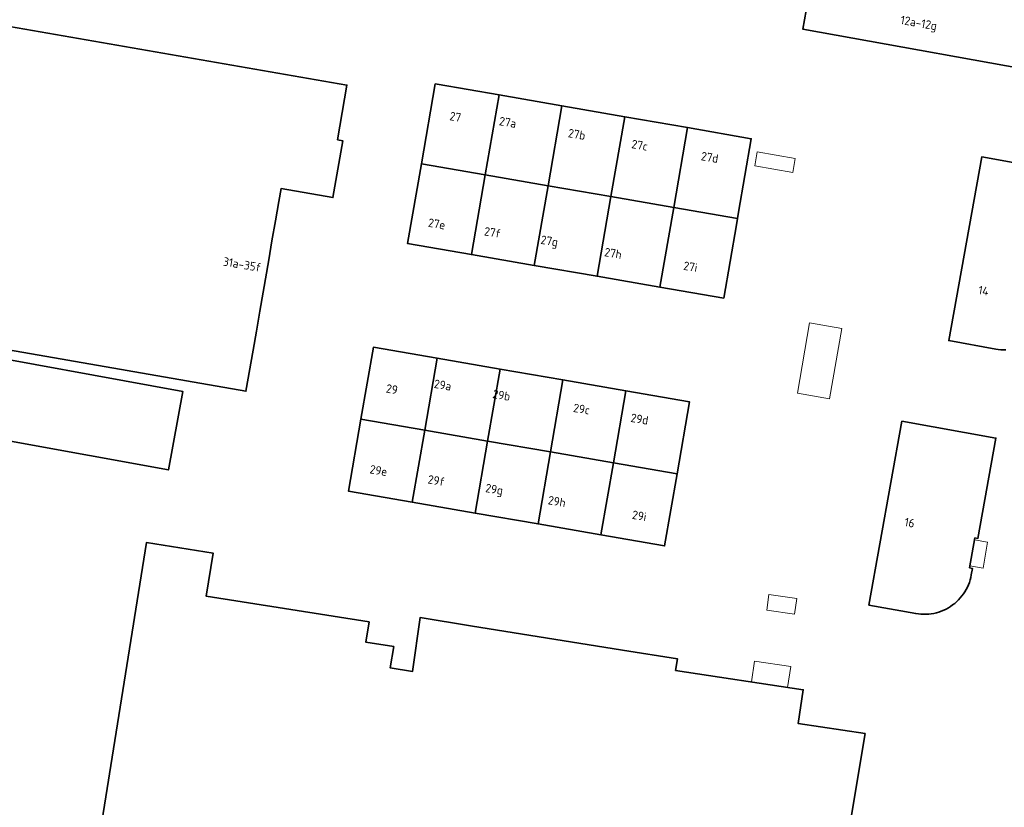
# Model space of a CAD drawing. Header units: metres. Extents: x 149984 to 156489, y 469398 to 478068.
# Tile 115 of 256: x 153675 to 153829, y 471120 to 471244. Entities that reach past the tile are written whole.
import ezdxf
from ezdxf.enums import TextEntityAlignment as Align

# ---------------------------------------------------------------- set-up
doc = ezdxf.new("R2010")
doc.units = ezdxf.units.M
doc.header["$LTSCALE"] = 0.75
for name, color, linetype, lineweight in [('B-WE-OG-BEBOUWING-GV', 6, 'Continuous', 35), ('B-WE-OG-BEBOUWING-T18', 1, 'Continuous', 18), ('B-WE-OG-BEBOUWING_LUIFEL-GV', 6, 'Continuous', 18), ('B-WE-OG-BEBOUWING_OVERBOUWING-GV', 6, 'Continuous', 18), ('B-WE-OG-TERREIN_ERF-GV', 252, 'Continuous', 18)]:
    doc.layers.add(name, color=color, linetype=linetype, lineweight=lineweight)
doc.styles.add('NLCS-ISO-M750-T18', font='NLCS-ISO.ttf', dxfattribs={"height": 1.35})

msp = doc.modelspace()

# ---------------------------------------------------------------- linework, layer by layer
at = {"layer": 'B-WE-OG-BEBOUWING-GV', "flags": 128}
for points in [[(153800.343, 471257.334), (153797.683, 471242.595), (153840.198, 471234.917)], [(153663.503, 471193.764), (153710.192, 471185.644), (153711.31, 471192.112), (153711.826, 471195.094), (153712.367, 471198.225), (153712.882, 471201.207), (153713.768, 471206.331), (153714.28, 471209.292), (153714.824, 471212.438), (153715.35, 471215.485), (153715.701, 471217.513), (153723.852, 471216.104), (153725.405, 471225.035), (153724.581, 471225.189), (153726.047, 471233.782), (153668.137, 471243.843)], [(153840.574, 471219.847), (153825.83, 471222.506), (153820.621, 471193.611), (153828.007, 471192.271), (153828.408, 471192.209), (153828.812, 471192.169), (153829.217, 471192.15), (153829.623, 471192.154)], [(153798.136, 471075.733), (153807.48, 471131.827), (153796.954, 471133.43), (153797.758, 471138.708), (153777.71, 471141.762), (153777.99, 471143.6), (153769.34, 471144.92), (153745.454, 471148.79), (153737.557, 471150.069), (153736.376, 471141.598), (153732.875, 471142.157), (153733.409, 471145.504), (153729.025, 471146.203), (153729.532, 471149.382), (153703.935, 471153.457), (153705.061, 471160.183), (153694.559, 471161.864), (153686.698, 471112.718)]]:
    msp.add_lwpolyline(points, dxfattribs=at)
for points in [[(153747.785, 471219.688), (153749.962, 471232.238), (153740.247, 471233.923), (153739.94, 471233.976), (153737.763, 471221.425)], [(153757.66, 471217.976), (153759.837, 471230.525), (153749.962, 471232.238), (153747.785, 471219.688)], [(153759.837, 471230.525), (153757.66, 471217.976), (153767.535, 471216.265), (153769.711, 471228.812)], [(153767.535, 471216.265), (153777.41, 471214.553), (153779.586, 471227.099), (153769.711, 471228.812)], [(153787.609, 471213.827), (153789.608, 471225.361), (153779.586, 471227.099), (153777.41, 471214.553), (153787.434, 471212.816)], [(153745.609, 471207.141), (153747.785, 471219.688), (153737.763, 471221.425), (153735.585, 471208.874)], [(153757.66, 471217.976), (153747.785, 471219.688), (153745.609, 471207.141), (153755.485, 471205.434)], [(153755.485, 471205.434), (153765.36, 471203.727), (153767.535, 471216.265), (153757.66, 471217.976)], [(153777.41, 471214.553), (153767.535, 471216.265), (153765.36, 471203.727), (153775.236, 471202.019)], [(153785.262, 471200.286), (153787.26, 471211.81), (153787.434, 471212.816), (153777.41, 471214.553), (153775.236, 471202.019)], [(153662.969, 471192.416), (153660.722, 471180.077), (153698.008, 471173.286), (153700.255, 471185.624)], [(153728.257, 471181.266), (153738.288, 471179.53), (153740.246, 471190.844), (153730.22, 471192.579)], [(153740.246, 471190.844), (153738.288, 471179.53), (153748.166, 471177.821), (153750.124, 471189.135)], [(153748.166, 471177.821), (153758.044, 471176.112), (153760.002, 471187.427), (153750.124, 471189.135)], [(153758.044, 471176.112), (153767.923, 471174.402), (153769.88, 471185.718), (153760.002, 471187.427)], [(153777.948, 471172.667), (153779.906, 471183.983), (153769.88, 471185.718), (153767.923, 471174.402)], [(153738.288, 471179.53), (153728.257, 471181.266), (153726.294, 471169.953), (153736.33, 471168.212)], [(153823.897, 471157.872), (153824.738, 471162.595), (153825.211, 471162.51), (153828.045, 471178.291), (153813.278, 471180.945), (153808.094, 471152.027), (153815.459, 471150.702), (153815.861, 471150.639), (153816.266, 471150.599), (153816.673, 471150.583), (153817.081, 471150.586), (153817.487, 471150.612), (153817.891, 471150.661), (153818.292, 471150.731), (153818.69, 471150.824), (153819.081, 471150.938), (153819.465, 471151.071), (153819.841, 471151.227), (153820.209, 471151.402), (153820.567, 471151.598), (153820.913, 471151.812), (153821.247, 471152.044), (153821.568, 471152.295), (153821.876, 471152.563), (153822.168, 471152.847), (153822.443, 471153.147), (153822.704, 471153.461), (153822.945, 471153.788), (153823.169, 471154.129), (153823.374, 471154.48), (153823.56, 471154.843), (153823.727, 471155.215), (153823.872, 471155.596), (153823.995, 471155.984), (153824.099, 471156.378), (153824.181, 471156.776), (153824.363, 471157.789)], [(153748.166, 471177.821), (153738.288, 471179.53), (153736.33, 471168.212), (153746.208, 471166.499)], [(153758.044, 471176.112), (153748.166, 471177.821), (153746.208, 471166.499), (153756.085, 471164.786)], [(153767.923, 471174.402), (153758.044, 471176.112), (153756.085, 471164.786), (153765.963, 471163.073)], [(153777.948, 471172.667), (153767.923, 471174.402), (153765.963, 471163.073), (153775.987, 471161.335)]]:
    msp.add_lwpolyline(points, close=True, dxfattribs=at)
at = {"layer": 'B-WE-OG-BEBOUWING_LUIFEL-GV', "flags": 128}
for points in [[(153826.065, 471157.827), (153826.71, 471161.903), (153824.679, 471162.265), (153823.956, 471158.203)], [(153789.624, 471139.947), (153795.312, 471139.081), (153795.813, 471142.367), (153790.125, 471143.233)]]:
    msp.add_lwpolyline(points, close=True, dxfattribs=at)
at = {"layer": 'B-WE-OG-BEBOUWING_OVERBOUWING-GV', "flags": 128}
for points in [[(153790.525, 471223.29), (153790.146, 471221.113), (153796.12, 471220.072), (153796.499, 471222.25)], [(153798.771, 471196.422), (153796.843, 471185.352), (153801.893, 471184.473), (153803.82, 471195.543)], [(153792.025, 471151.226), (153796.389, 471150.61), (153796.735, 471153.058), (153792.371, 471153.675)]]:
    msp.add_lwpolyline(points, close=True, dxfattribs=at)
at = {"layer": 'B-WE-OG-TERREIN_ERF-GV', "flags": 128}
for points in [[(153840.198, 471234.917), (153797.683, 471242.595), (153800.343, 471257.334)], [(153668.137, 471243.843), (153726.047, 471233.782), (153724.581, 471225.189), (153725.405, 471225.035), (153723.852, 471216.104), (153715.701, 471217.513), (153715.35, 471215.485), (153714.824, 471212.438), (153714.28, 471209.292), (153713.768, 471206.331), (153712.882, 471201.207), (153712.367, 471198.225), (153711.826, 471195.094), (153711.31, 471192.112), (153710.192, 471185.644), (153663.503, 471193.764)], [(153829.623, 471192.154), (153829.217, 471192.15), (153828.812, 471192.169), (153828.408, 471192.209), (153828.007, 471192.271), (153820.621, 471193.611), (153825.83, 471222.506), (153840.574, 471219.847)], [(153686.698, 471112.718), (153694.559, 471161.864), (153705.061, 471160.183), (153703.935, 471153.457), (153729.532, 471149.382), (153729.025, 471146.203), (153733.409, 471145.504), (153732.875, 471142.157), (153736.376, 471141.598), (153737.557, 471150.069), (153745.454, 471148.79), (153769.34, 471144.92), (153777.99, 471143.6), (153777.71, 471141.762), (153797.758, 471138.708), (153796.954, 471133.43), (153807.48, 471131.827), (153798.136, 471075.733)]]:
    msp.add_lwpolyline(points, dxfattribs=at)
for points in [[(153789.608, 471225.361), (153787.609, 471213.827), (153787.434, 471212.816), (153787.26, 471211.81), (153785.262, 471200.286), (153775.236, 471202.019), (153765.36, 471203.727), (153755.485, 471205.434), (153745.609, 471207.141), (153735.585, 471208.874), (153737.763, 471221.425), (153739.94, 471233.976), (153740.247, 471233.923), (153749.962, 471232.238), (153759.837, 471230.525), (153769.711, 471228.812), (153779.586, 471227.099)], [(153660.722, 471180.077), (153662.969, 471192.416), (153700.255, 471185.624), (153698.008, 471173.286)], [(153728.257, 471181.266), (153730.22, 471192.579), (153740.246, 471190.844), (153750.124, 471189.135), (153760.002, 471187.427), (153769.88, 471185.718), (153779.906, 471183.983), (153777.948, 471172.667), (153775.987, 471161.335), (153765.963, 471163.073), (153756.085, 471164.786), (153746.208, 471166.499), (153736.33, 471168.212), (153726.294, 471169.953)], [(153824.738, 471162.595), (153823.897, 471157.872), (153824.363, 471157.789), (153824.181, 471156.776), (153824.099, 471156.378), (153823.995, 471155.984), (153823.872, 471155.596), (153823.727, 471155.215), (153823.56, 471154.843), (153823.374, 471154.48), (153823.169, 471154.129), (153822.945, 471153.788), (153822.704, 471153.461), (153822.443, 471153.147), (153822.168, 471152.847), (153821.876, 471152.563), (153821.568, 471152.295), (153821.247, 471152.044), (153820.913, 471151.812), (153820.567, 471151.598), (153820.209, 471151.402), (153819.841, 471151.227), (153819.465, 471151.071), (153819.081, 471150.938), (153818.69, 471150.824), (153818.292, 471150.731), (153817.891, 471150.661), (153817.487, 471150.612), (153817.081, 471150.586), (153816.673, 471150.583), (153816.266, 471150.599), (153815.861, 471150.639), (153815.459, 471150.702), (153808.094, 471152.027), (153813.278, 471180.945), (153828.045, 471178.291), (153825.211, 471162.51)]]:
    msp.add_lwpolyline(points, close=True, dxfattribs=at)

# ---------------------------------------------------------------- texts
at = {"layer": 'B-WE-OG-BEBOUWING-T18', "style": 'NLCS-ISO-M750-T18'}
for s, rotation, p in [('12a-12g', 349.8, (153815.887, 471243.372)), ('27', 350.2, (153743.103, 471228.809)), ('27a', 350.2, (153751.336, 471227.94)), ('27b', 350.2, (153762.184, 471226.058)), ('27c', 350.2, (153772.06, 471224.345)), ('27d', 350.2, (153783.075, 471222.434)), ('27e', 350.2, (153740.182, 471211.968)), ('27f', 350.3, (153748.935, 471210.625)), ('27g', 350.3, (153757.842, 471209.086)), ('27h', 350.3, (153767.887, 471207.349)), ('31a-35f', 350.3, (153709.581, 471205.591)), ('27i', 350.3, (153780.043, 471205.247)), ('14', 349.8, (153826.101, 471201.461)), ('29', 350.2, (153733.134, 471185.977)), ('29a', 350.3, (153741.11, 471186.635)), ('29b', 350.3, (153750.352, 471185.036)), ('29c', 350.3, (153762.937, 471182.86)), ('29d', 350.2, (153772.049, 471181.283)), ('29e', 350.2, (153731.033, 471173.191)), ('29f', 350.2, (153740.107, 471171.617)), ('29g', 350.2, (153749.181, 471170.043)), ('29h', 350.2, (153759.057, 471168.33)), ('29i', 350.2, (153772.014, 471166.083)), ('16', 349.9, (153814.48, 471164.983))]:
    msp.add_text(s, height=1.35, rotation=rotation, dxfattribs=at).set_placement(p, align=Align.MIDDLE)

doc.saveas('drawing.dxf')
